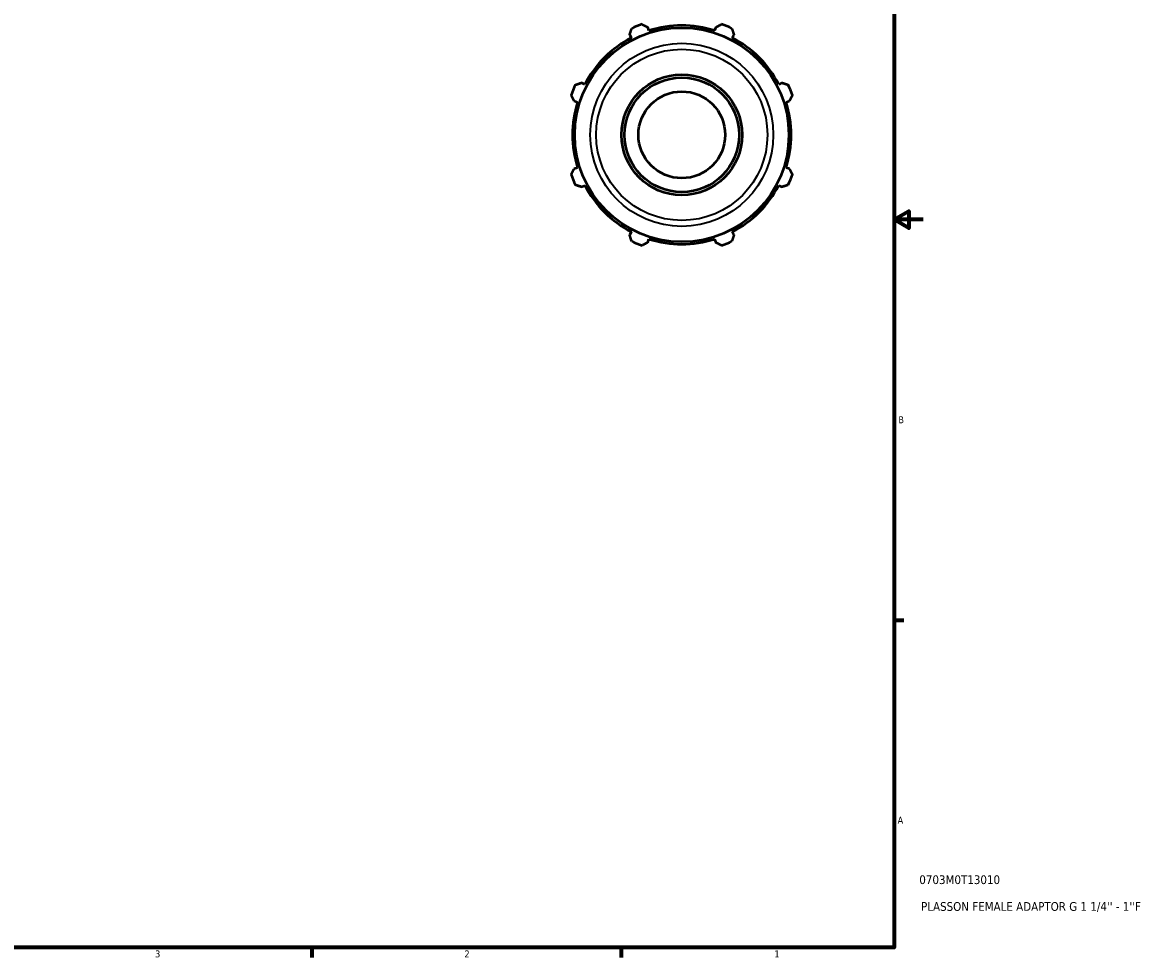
# Model space of a CAD drawing. Header units: inches. Extents: x -2.1 to 37.1, y -1.5 to 26.
# Tile 5 of 6: x 21.5 to 37.1, y 0.9 to 13.7. Entities that reach past the tile are written whole.
import ezdxf

# ---------------------------------------------------------------- set-up
doc = ezdxf.new("R2010")
doc.units = ezdxf.units.IN
doc.header["$MEASUREMENT"] = 0
for name, color, linetype, lineweight in [('Border (ANSI)', 7, 'Continuous', 70), ('Title (ANSI)', 7, 'Continuous', 50), ('Visible (ANSI)', 7, 'Continuous', 50), ('Visible Narrow (ANSI)', 7, 'Continuous', 35)]:
    doc.layers.add(name, color=color, linetype=linetype, lineweight=lineweight)
doc.styles.add('Note Text (ANSI)', font='tahoma.ttf')
doc.styles.add('Text Style29', font='tahoma.ttf')

# ---------------------------------------------------------------- blocks, each defined once
blk = doc.blocks.new('Borders Default Border')
at = {"layer": 'Border (ANSI)'}
for p, q in [((33.5, 5.5), (33.634, 5.5)), ((25.5, 1), (25.5, 0.866)), ((29.75, 1), (29.75, 0.866))]:
    blk.add_line(p, q, dxfattribs=at)
at = {"layer": 'Border (ANSI)', "flags": 128}
for points in [[(0.5, 1), (0.5, 21), (33.5, 21), (33.5, 1), (0.5, 1)], [(33.9, 11), (33.5, 11), (33.7, 11.115), (33.7, 10.885), (33.5, 11)]]:
    blk.add_lwpolyline(points, dxfattribs=at)
at = {"layer": 'Border (ANSI)', "color": 5, "true_color": 0x0000ff, "char_height": 0.0945, "attachment_point": 7, "style": 'Note Text (ANSI)'}
for s, insert in [('B', (33.558, 8.203)), ('A', (33.547, 2.703)), ('3', (23.346, 0.864)), ('2', (27.596, 0.866)), ('1', (31.854, 0.866))]:
    blk.add_mtext(s, dxfattribs=dict(at, insert=insert))
blk = doc.blocks.new('Title Blocks ANSI - Large')
at = {"layer": 'Title (ANSI)', "color": 5, "true_color": 0x0000ff, "style": 'Text Style29'}
for tag, p in [('PART_NUMBER_001', (0.345, 0.873)), ('DESCRIPTION_001', (0.369, 0.505))]:
    blk.add_attdef(tag, p, '', height=0.12, dxfattribs=at)

msp = doc.modelspace()

# ---------------------------------------------------------------- linework, layer by layer
at = {"layer": 'Visible (ANSI)'}
for p, q in [((29.866, 13.54), (29.888, 13.497)), ((30.13, 13.597), (30.115, 13.643)), ((31.048, 13.643), (31.033, 13.597)), ((31.275, 13.497), (31.297, 13.54)), ((29.249, 12.858), (29.206, 12.88)), ((31.957, 12.88), (31.914, 12.858)), ((29.103, 12.631), (29.149, 12.616)), ((32.014, 12.616), (32.06, 12.631)), ((29.149, 11.713), (29.103, 11.698)), ((32.06, 11.698), (32.014, 11.713)), ((29.206, 11.449), (29.249, 11.471)), ((31.914, 11.471), (31.957, 11.449)), ((29.888, 10.832), (29.866, 10.789)), ((30.115, 10.686), (30.13, 10.732)), ((31.033, 10.732), (31.048, 10.686)), ((31.297, 10.789), (31.275, 10.832))]:
    msp.add_line(p, q, dxfattribs=at)
for radius in [1.471, 0.829, 0.787, 0.596]:
    msp.add_circle((30.582, 12.165), radius, dxfattribs=at)
for radius, start, end in [(1.615, 109.792, 115.208), (1.615, 64.792, 70.208), (1.502, 72.5, 107.5), (1.502, 117.5, 152.5), (1.502, 27.5, 62.5), (1.615, 154.792, 160.208), (1.615, 19.792, 25.208), (1.502, 162.5, 197.5), (1.502, 342.5, 17.5), (1.615, 199.792, 205.208), (1.615, 334.792, 340.208), (1.502, 207.5, 242.5), (1.502, 297.5, 332.5), (1.502, 252.5, 287.5), (1.615, 244.792, 250.208), (1.615, 289.792, 295.208)]:
    msp.add_arc((30.582, 12.165), radius, start, end, dxfattribs=at)
for points, weights in [([(30.035, 13.684), (30.076, 13.663), (30.115, 13.643)], [1, 1.00096084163, 1.00110471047]), ([(31.048, 13.643), (31.087, 13.663), (31.128, 13.684)], [1.00110471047, 1.00096084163, 1]), ([(29.866, 13.54), (29.879, 13.582), (29.894, 13.626)], [1.00110471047, 1.00096084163, 1]), ([(31.269, 13.626), (31.284, 13.582), (31.297, 13.54)], [1, 1.00096084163, 1.00110471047]), ([(29.12, 12.852), (29.164, 12.867), (29.206, 12.88)], [1, 1.00096084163, 1.00110471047]), ([(31.957, 12.88), (31.999, 12.867), (32.043, 12.852)], [1.00110471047, 1.00096084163, 1]), ([(29.103, 12.631), (29.083, 12.67), (29.062, 12.711)], [1.00110471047, 1.00096084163, 1]), ([(32.101, 12.711), (32.08, 12.67), (32.06, 12.631)], [1, 1.00096084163, 1.00110471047]), ([(29.062, 11.618), (29.083, 11.659), (29.103, 11.698)], [1, 1.00096084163, 1.00110471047]), ([(32.06, 11.698), (32.08, 11.659), (32.101, 11.618)], [1.00110471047, 1.00096084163, 1]), ([(29.206, 11.449), (29.164, 11.462), (29.12, 11.477)], [1.00110471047, 1.00096084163, 1]), ([(32.043, 11.477), (31.999, 11.462), (31.957, 11.449)], [1, 1.00096084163, 1.00110471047]), ([(29.894, 10.703), (29.879, 10.747), (29.866, 10.789)], [1, 1.00096084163, 1.00110471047]), ([(31.297, 10.789), (31.284, 10.747), (31.269, 10.703)], [1.00110471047, 1.00096084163, 1]), ([(30.115, 10.686), (30.076, 10.666), (30.035, 10.645)], [1.00110471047, 1.00096084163, 1]), ([(31.128, 10.645), (31.087, 10.666), (31.048, 10.686)], [1, 1.00096084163, 1.00110471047])]:
    msp.add_rational_spline(points, weights, degree=2, dxfattribs=at)
at = {"layer": 'Visible Narrow (ANSI)'}
for radius in [1.257, 1.176]:
    msp.add_circle((30.582, 12.165), radius, dxfattribs=at)

# ---------------------------------------------------------------- block references
msp.add_blockref('Borders Default Border', (0, 0))
msp.add_blockref('Title Blocks ANSI - Large', (33.5, 1)).add_auto_attribs({'PART_NUMBER_001': '0703M0T13010', 'DESCRIPTION_001': "PLASSON FEMALE ADAPTOR G 1 1/4'' - 1''F"})

doc.saveas('drawing.dxf')
